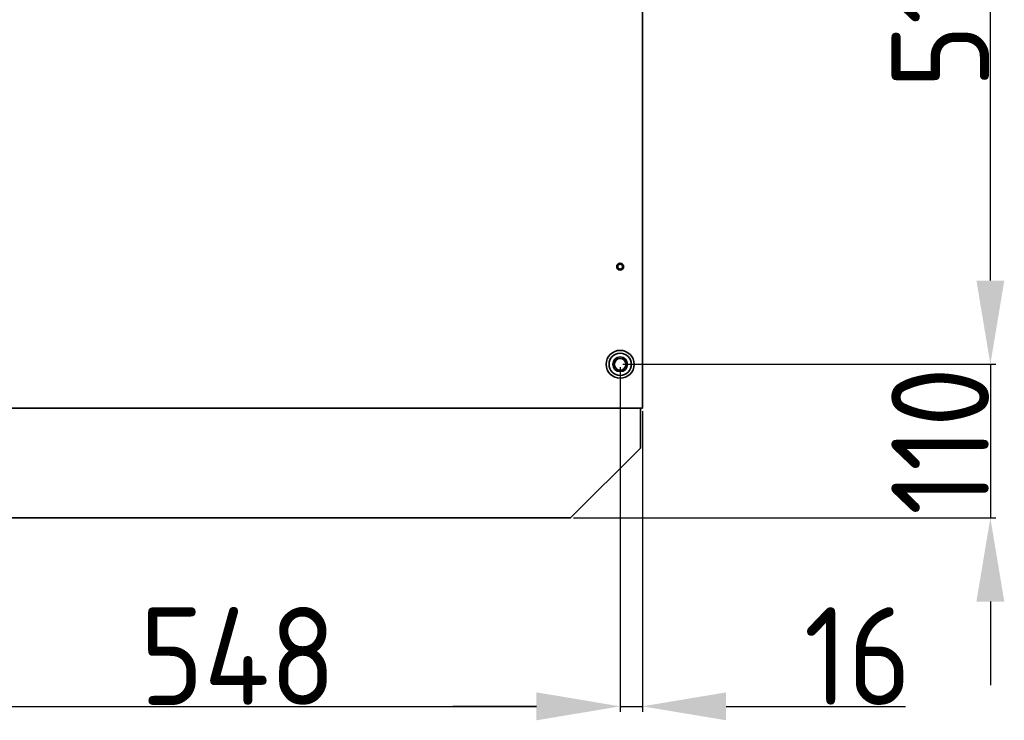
# Model space of a CAD drawing. Extents: x 1965 to 12366, y 538 to 8452.
# Tile 22 of 33: x 11660 to 12366, y 3249 to 3751. Entities that reach past the tile are written whole.
import ezdxf

# ---------------------------------------------------------------- set-up
doc = ezdxf.new("R2010")
doc.units = 0
doc.header["$LTSCALE"] = 2
doc.header["$PDMODE"] = 3
doc.header["$PDSIZE"] = 0.5
doc.layers.get('DEFPOINTS').update_dxf_attribs({"linetype": 'CONTINUOUS'})
doc.layers.add('DIMENSIONS', color=5, linetype='CONTINUOUS')
doc.layers.add('Visible', color=7, linetype='CONTINUOUS', lineweight=35)
doc.styles.get("Standard").update_dxf_attribs({"font": 'ISOCP'})
doc.dimstyles.new('STANDARD$0', dxfattribs={"dimscale": 5, "dimtxt": 3, "dimasz": 3, "dimexe": 2, "dimexo": 1, "dimgap": 0.5, "dimtad": 1, "dimdec": 1, "dimdsep": 46, "dimtxsty": 'Standard', "dimcen": -1, "dimclrd": 256, "dimclre": 256, "dimclrt": 256, "dimadec": 0, "dimazin": 0, "dimtfac": 1, "dimtdec": 0, "dimtmove": 0, "dimatfit": 3, "dimfxl": 0, "dimtvp": 0.75, "dimtolj": 1, "dimtzin": 0, "dimarcsym": 0})

# ---------------------------------------------------------------- blocks, each defined once
blk = doc.blocks.new('*D81')
at = {"layer": 'DEFPOINTS', "color": 0}
for p in [(11542.59, 3504.46), (12090.59, 3504.46), (12090.59, 3259.39)]:
    blk.add_point(p, dxfattribs=at)
at = {"layer": 'DIMENSIONS', "lineweight": -2}
for p, q in [((11542.59, 3502.46), (11542.59, 3255.39)), ((12090.59, 3502.46), (12090.59, 3255.39)), ((11602.59, 3259.39), (12030.59, 3259.39))]:
    blk.add_line(p, q, dxfattribs=at)
at = {"layer": 'DIMENSIONS'}
for points in [[(11602.59, 3269.39), (11602.59, 3249.39), (11542.59, 3259.39)], [(12030.59, 3269.39), (12030.59, 3249.39), (12090.59, 3259.39)]]:
    blk.add_solid(points, dxfattribs=at)
at = {"layer": 'DIMENSIONS', "insert": (11816.59, 3295.39), "char_height": 70, "attachment_point": 5}
blk.add_mtext('\\A1;548', dxfattribs=at)
blk = doc.blocks.new('*D82')
at = {"layer": 'DEFPOINTS', "color": 0}
for p in [(11542.59, 3504.46), (11526.59, 3472.96), (11526.59, 3259.39)]:
    blk.add_point(p, dxfattribs=at)
at = {"layer": 'DIMENSIONS', "lineweight": -2}
for p, q in [((11542.59, 3502.46), (11542.59, 3255.39)), ((11526.59, 3470.96), (11526.59, 3255.39)), ((11466.59, 3259.39), (11338.12, 3259.39)), ((11542.59, 3259.39), (11526.59, 3259.39)), ((11602.59, 3259.39), (11662.59, 3259.39))]:
    blk.add_line(p, q, dxfattribs=at)
at = {"layer": 'DIMENSIONS'}
for points in [[(11466.59, 3269.39), (11466.59, 3249.39), (11526.59, 3259.39)], [(11602.59, 3269.39), (11602.59, 3249.39), (11542.59, 3259.39)]]:
    blk.add_solid(points, dxfattribs=at)
at = {"layer": 'DIMENSIONS', "insert": (11372.35, 3295.39), "char_height": 70, "attachment_point": 5}
blk.add_mtext('\\A1;16', dxfattribs=at)
blk = doc.blocks.new('*D83')
at = {"layer": 'DEFPOINTS', "color": 0}
for p in [(12090.59, 3504.46), (12106.59, 3472.96), (12106.59, 3259.39)]:
    blk.add_point(p, dxfattribs=at)
at = {"layer": 'DIMENSIONS', "lineweight": -2}
for p, q in [((12090.59, 3502.46), (12090.59, 3255.39)), ((12106.59, 3470.96), (12106.59, 3255.39)), ((12030.59, 3259.39), (11970.59, 3259.39)), ((12090.59, 3259.39), (12106.59, 3259.39)), ((12166.59, 3259.39), (12295.06, 3259.39))]:
    blk.add_line(p, q, dxfattribs=at)
at = {"layer": 'DIMENSIONS'}
for points in [[(12030.59, 3269.39), (12030.59, 3249.39), (12090.59, 3259.39)], [(12166.59, 3269.39), (12166.59, 3249.39), (12106.59, 3259.39)]]:
    blk.add_solid(points, dxfattribs=at)
at = {"layer": 'DIMENSIONS', "insert": (12260.83, 3295.39), "char_height": 70, "attachment_point": 5}
blk.add_mtext('\\A1;16', dxfattribs=at)
blk = doc.blocks.new('*D84')
at = {"layer": 'DEFPOINTS', "color": 0}
for p in [(12090.59, 3504.46), (12055.09, 3394.46), (12356.01, 3394.46)]:
    blk.add_point(p, dxfattribs=at)
at = {"layer": 'DIMENSIONS', "lineweight": -2}
for p, q in [((12356.01, 3564.46), (12356.01, 3624.46)), ((12092.59, 3504.46), (12360.01, 3504.46)), ((12356.01, 3504.46), (12356.01, 3394.46)), ((12057.09, 3394.46), (12360.01, 3394.46)), ((12356.01, 3334.46), (12356.01, 3274.46))]:
    blk.add_line(p, q, dxfattribs=at)
at = {"layer": 'DIMENSIONS'}
for points in [[(12346.01, 3564.46), (12366.01, 3564.46), (12356.01, 3504.46)], [(12346.01, 3334.46), (12366.01, 3334.46), (12356.01, 3394.46)]]:
    blk.add_solid(points, dxfattribs=at)
at = {"layer": 'DIMENSIONS', "insert": (12320.01, 3449.46), "char_height": 70, "attachment_point": 5, "rotation": 90}
blk.add_mtext('\\A1;110', dxfattribs=at)
blk = doc.blocks.new('*D85')
at = {"layer": 'DEFPOINTS', "color": 0}
for p in [(12090.59, 4023.46), (12356.01, 4023.46), (12090.59, 3504.46)]:
    blk.add_point(p, dxfattribs=at)
at = {"layer": 'DIMENSIONS', "lineweight": -2}
for p, q in [((12092.59, 4023.46), (12360.01, 4023.46)), ((12356.01, 3564.46), (12356.01, 3963.46)), ((12092.59, 3504.46), (12360.01, 3504.46))]:
    blk.add_line(p, q, dxfattribs=at)
at = {"layer": 'DIMENSIONS'}
for points in [[(12346.01, 3963.46), (12366.01, 3963.46), (12356.01, 4023.46)], [(12346.01, 3564.46), (12366.01, 3564.46), (12356.01, 3504.46)]]:
    blk.add_solid(points, dxfattribs=at)
at = {"layer": 'DIMENSIONS', "insert": (12320.01, 3763.96), "char_height": 70, "attachment_point": 5, "rotation": 90}
blk.add_mtext('\\A1;519', dxfattribs=at)

msp = doc.modelspace()

# ---------------------------------------------------------------- linework, layer by layer
at = {"layer": 'Visible'}
for p, q in [((12106.59, 4054.46), (12106.59, 3472.96)), ((11526.59, 3472.96), (12105.09, 3472.96)), ((12089.09, 3472.96), (12090.09, 3472.96)), ((12090.09, 3472.96), (12106.59, 3472.96)), ((12105.09, 3472.96), (12105.09, 3444.46)), ((12105.09, 3444.46), (12055.09, 3394.46)), ((12055.09, 3394.46), (11578.09, 3394.46))]:
    msp.add_line(p, q, dxfattribs=at)
for centre, radius in [((12090.59, 3574.46), 2.5), ((12090.59, 3574.46), 1.75), ((12090.59, 3504.46), 10), ((12090.59, 3504.46), 8), ((12090.59, 3504.46), 5.25), ((12090.59, 3504.46), 4.19)]:
    msp.add_circle(centre, radius, dxfattribs=at)

# ---------------------------------------------------------------- dimensions: what is measured, and where the dimension line sits
at = {"layer": 'DIMENSIONS'}
for base, p2, picture, middle in [((12356.01, 4023.46), (12090.59, 4023.46), '*D85', (12320.01, 3763.96)), ((12356.01, 3394.46), (12055.09, 3394.46), '*D84', (12320.01, 3449.46))]:
    dim = msp.add_linear_dim(base=base, p1=(12090.59, 3504.46), p2=p2, angle=90, dimstyle='STANDARD$0', override={"dimscale": 2, "dimtxt": 35, "dimasz": 30, "dimtvp": 7.5}, dxfattribs=at)
    dim.commit()
    dim.dimension.update_dxf_attribs({"geometry": picture, "text_midpoint": middle})
for base, p1, p2, picture, middle in [((11526.59, 3259.39), (11542.59, 3504.46), (11526.59, 3472.96), '*D82', (11372.35, 3295.39)), ((12090.59, 3259.39), (11542.59, 3504.46), (12090.59, 3504.46), '*D81', (11816.59, 3295.39)), ((12106.59, 3259.39), (12090.59, 3504.46), (12106.59, 3472.96), '*D83', (12260.83, 3295.39))]:
    dim = msp.add_linear_dim(base=base, p1=p1, p2=p2, dimstyle='STANDARD$0', override={"dimscale": 2, "dimtxt": 35, "dimasz": 30, "dimtvp": 7.5}, dxfattribs=at)
    dim.commit()
    dim.dimension.update_dxf_attribs({"geometry": picture, "text_midpoint": middle})

doc.saveas('drawing.dxf')
